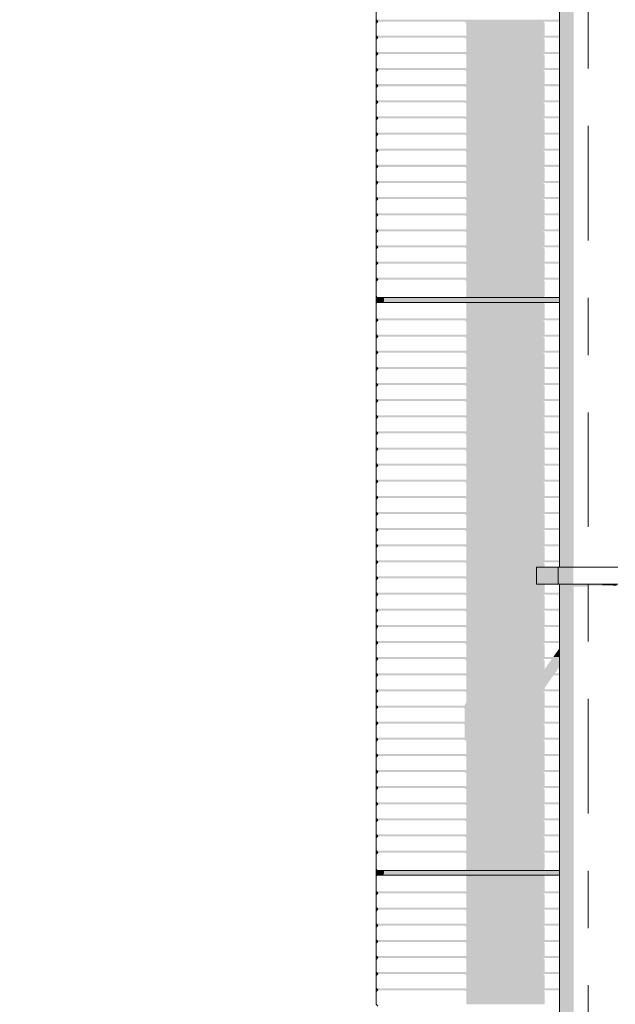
# Model space of a CAD drawing. Header units: metres. Extents: x -4 to 112, y -27 to 26.
# Tile 60 of 167: x 16.76 to 17.8, y 2.97 to 4.69. Entities that reach past the tile are written whole.
import ezdxf
from ezdxf.enums import TextEntityAlignment as Align

# ---------------------------------------------------------------- set-up
doc = ezdxf.new("R2010")
doc.units = ezdxf.units.M
doc.header["$MEASUREMENT"] = 0
doc.linetypes.add('Raster', pattern=[0.4, 0.2, -0.1, 0, -0.1])
for name, color, linetype in [('10 Fassade', 7, 'Continuous'), ('30 Dachentwässerung', 7, 'Continuous'), ('90 Achsraster', 7, 'Continuous'), ('94 Genehmigungsplanung Bemaßung', 7, 'Continuous')]:
    doc.layers.add(name, color=color, linetype=linetype)
doc.styles.add('ERSTELLTER_STIL_1', font='arial.ttf')
doc.styles.add('ERSTELLTER_STIL_2', font='arial.ttf')
doc.dimstyles.new('ERSTELLTER_STIL__1', dxfattribs={"dimtxt": 0.25, "dimasz": 0.19, "dimexe": 0.18, "dimexo": 0.1, "dimgap": 0, "dimtad": 1, "dimtih": 1, "dimtoh": 1, "dimzin": 0, "dimdsep": 46, "dimtxsty": 'ERSTELLTER_STIL_2', "dimblk": 'ARROWHEAD_6', "dimblk1": 'ARROWHEAD_6', "dimblk2": 'ARROWHEAD_6', "dimcen": 0.09, "dimclrd": 7, "dimclre": 7, "dimclrt": 7, "dimazin": 0, "dimtfac": 1, "dimtdec": 4, "dimtmove": 0, "dimatfit": 3, "dimfxl": 1, "dimtolj": 1, "dimtzin": 0, "dimarcsym": 0})

# ---------------------------------------------------------------- blocks, each defined once
blk = doc.blocks.new('Standard-Rastermarker[3]_1', base_point=(17.7511, 10))
at = {"layer": '90 Achsraster', "color": 14, "linetype": 'Raster', "lineweight": 18, "true_color": 0xa80000}
blk.add_line((17.7511, 9), (17.7511, -1), dxfattribs=at)
at = {"layer": '90 Achsraster', "color": 14, "lineweight": 18, "true_color": 0xa80000, "style": 'ERSTELLTER_STIL_1'}
for tag, p in [('AC_MarkerText_1_0', (17.7511, 10.5)), ('AC_MarkerText_1_1', (17.7511, -2.2))]:
    blk.add_attdef(tag, text='', height=0.3, rotation=360, dxfattribs=at).set_placement(p, align=Align.TOP_CENTER)
blk = doc.blocks.new('*D23', base_point=(27236.1321, 0))
at = {"layer": '94 Genehmigungsplanung Bemaßung', "color": 7, "linetype": 'Continuous', "lineweight": 13}
for p, q in [((2.3419, 8.7509), (2.3419, 9.1259)), ((17.3411, 8.7509), (17.3411, 9.1259)), ((2.4419, 9.0384), (2.2419, 8.8384)), ((17.2411, 8.8384), (17.4411, 9.0384)), ((2.1919, 8.9384), (2.3419, 8.9384)), ((2.3419, 8.9384), (17.3411, 8.9384)), ((17.3411, 8.9384), (17.4911, 8.9384))]:
    blk.add_line(p, q, dxfattribs=at)
at = {"layer": '94 Genehmigungsplanung Bemaßung', "color": 7, "lineweight": 13, "insert": (9.4125, 8.9884), "char_height": 0.25, "attachment_point": 7, "style": 'ERSTELLTER_STIL_2'}
blk.add_mtext('\\A1;{\\pql;\\fArial|b0|i0|c0|p0;\\W1.000000;15,00}', dxfattribs=at)
blk = doc.blocks.new('ARROWHEAD_6')
at = {"color": 0, "linetype": 'Continuous', "lineweight": 0}
for p, q in [((-0.5, -0.5), (0.5, 0.5)), ((0, 0), (-1, 0))]:
    blk.add_line(p, q, dxfattribs=at)
blk = doc.blocks.new('*D25', base_point=(27236.1321, 0))
at = {"layer": '94 Genehmigungsplanung Bemaßung', "color": 7, "linetype": 'Continuous', "lineweight": 13}
for p, q in [((17.3411, 8.7509), (17.3411, 9.1259)), ((17.7511, 8.7509), (17.7511, 9.1259)), ((17.4411, 9.0384), (17.2411, 8.8384)), ((17.8511, 9.0384), (17.6511, 8.8384)), ((17.1911, 8.9384), (17.3411, 8.9384)), ((17.3411, 8.9384), (17.7511, 8.9384))]:
    blk.add_line(p, q, dxfattribs=at)
at = {"layer": '94 Genehmigungsplanung Bemaßung', "color": 7, "lineweight": 13, "insert": (16.8597, 8.9884), "char_height": 0.25, "attachment_point": 7, "style": 'ERSTELLTER_STIL_2'}
blk.add_mtext('\\A1;{\\pql;\\fArial|b0|i0|c0|p0;\\W1.000000;41}', dxfattribs=at)
blk = doc.blocks.new('*D38', base_point=(27236.1321, 0))
at = {"layer": '94 Genehmigungsplanung Bemaßung', "color": 7, "linetype": 'Continuous', "lineweight": 13}
for p, q in [((17.3411, 9.2531), (17.3411, 9.6281)), ((58.1625, 9.2531), (58.1625, 9.6281)), ((17.4411, 9.5406), (17.2411, 9.3406)), ((58.0625, 9.3406), (58.2625, 9.5406)), ((17.1911, 9.4406), (17.3411, 9.4406)), ((17.3411, 9.4406), (58.1625, 9.4406)), ((58.1625, 9.4406), (58.3125, 9.4406))]:
    blk.add_line(p, q, dxfattribs=at)
at = {"layer": '94 Genehmigungsplanung Bemaßung', "color": 7, "lineweight": 13, "insert": (37.3228, 9.4906), "char_height": 0.25, "attachment_point": 7, "style": 'ERSTELLTER_STIL_2'}
blk.add_mtext('\\A1;{\\pql;\\fArial|b0|i0|c0|p0;\\W1.000000;40,82}', dxfattribs=at)

msp = doc.modelspace()

# ---------------------------------------------------------------- hatches: boundary and pattern name
at = {"layer": '10 Fassade', "linetype": 'Continuous', "lineweight": 0, "true_color": 0x000000}
for points in [[(17.3811, 4.6854), (17.3841, 4.6824), (17.7011, 4.6824), (17.7011, 4.6854)], [(17.3841, 4.6824), (17.3811, 4.6854), (17.3811, 4.6794)], [(17.3836, 4.6819), (17.5363, 4.6819), (17.5388, 4.6794), (17.6754, 4.6794), (17.6729, 4.6819), (17.7011, 4.6819), (17.7011, 4.6824), (17.3841, 4.6824)], [(17.5388, 4.6794), (17.5388, 4.6573), (17.6754, 4.6573), (17.6754, 4.6794)], [(17.7011, 4.6573), (17.3811, 4.6573), (17.3841, 4.6543), (17.7011, 4.6543)], [(17.3811, 4.6573), (17.3811, 4.6513), (17.3841, 4.6543)], [(17.3836, 4.6538), (17.5363, 4.6538), (17.5388, 4.6513), (17.6754, 4.6513), (17.6729, 4.6538), (17.7011, 4.6538), (17.7011, 4.6543), (17.3841, 4.6543)], [(17.5388, 4.6513), (17.5388, 4.6291), (17.6754, 4.6291), (17.6754, 4.6513)], [(17.3811, 4.6291), (17.3841, 4.6261), (17.7011, 4.6261), (17.7011, 4.6291)], [(17.3811, 4.6231), (17.3841, 4.6261), (17.3811, 4.6291)], [(17.3836, 4.6256), (17.5363, 4.6256), (17.5388, 4.6231), (17.6754, 4.6231), (17.6729, 4.6256), (17.7011, 4.6256), (17.7011, 4.6261), (17.3841, 4.6261)], [(17.5388, 4.6231), (17.5388, 4.601), (17.6754, 4.601), (17.6754, 4.6231)], [(17.7011, 4.601), (17.3811, 4.601), (17.3841, 4.598), (17.7011, 4.598)], [(17.3811, 4.595), (17.3841, 4.598), (17.3811, 4.601)], [(17.3836, 4.5975), (17.5363, 4.5975), (17.5388, 4.595), (17.6754, 4.595), (17.6729, 4.5975), (17.7011, 4.5975), (17.7011, 4.598), (17.3841, 4.598)], [(17.5388, 4.595), (17.5388, 4.5729), (17.6754, 4.5729), (17.6754, 4.595)], [(17.3811, 4.5729), (17.3841, 4.5699), (17.7011, 4.5699), (17.7011, 4.5729)], [(17.3811, 4.5669), (17.3841, 4.5699), (17.3811, 4.5729)], [(17.3841, 4.5699), (17.3836, 4.5693), (17.5363, 4.5693), (17.5388, 4.5669), (17.6754, 4.5669), (17.6729, 4.5693), (17.7011, 4.5693), (17.7011, 4.5699)], [(17.5388, 4.5447), (17.6754, 4.5447), (17.6754, 4.5669), (17.5388, 4.5669)], [(17.3811, 4.5447), (17.3841, 4.5417), (17.7011, 4.5417), (17.7011, 4.5447)], [(17.3811, 4.5387), (17.3841, 4.5417), (17.3811, 4.5447)], [(17.3841, 4.5417), (17.3836, 4.5412), (17.5363, 4.5412), (17.5388, 4.5387), (17.6754, 4.5387), (17.6729, 4.5412), (17.7011, 4.5412), (17.7011, 4.5417)], [(17.5388, 4.5166), (17.6754, 4.5166), (17.6754, 4.5387), (17.5388, 4.5387)], [(17.3811, 4.5166), (17.3841, 4.5136), (17.7011, 4.5136), (17.7011, 4.5166)], [(17.3811, 4.5106), (17.3841, 4.5136), (17.3811, 4.5166)], [(17.3841, 4.5136), (17.3836, 4.5131), (17.5363, 4.5131), (17.5388, 4.5106), (17.6754, 4.5106), (17.6729, 4.5131), (17.7011, 4.5131), (17.7011, 4.5136)], [(17.5388, 4.5106), (17.5388, 4.4884), (17.6754, 4.4884), (17.6754, 4.5106)], [(17.3811, 4.4884), (17.3841, 4.4854), (17.7011, 4.4854), (17.7011, 4.4884)], [(17.3811, 4.4824), (17.3841, 4.4854), (17.3811, 4.4884)], [(17.3841, 4.4854), (17.3836, 4.4849), (17.5363, 4.4849), (17.5388, 4.4824), (17.6754, 4.4824), (17.6729, 4.4849), (17.7011, 4.4849), (17.7011, 4.4854)], [(17.5388, 4.4603), (17.6754, 4.4603), (17.6754, 4.4824), (17.5388, 4.4824)], [(17.7011, 4.4603), (17.3811, 4.4603), (17.3841, 4.4573), (17.7011, 4.4573)], [(17.3811, 4.4543), (17.3841, 4.4573), (17.3811, 4.4603)], [(17.3841, 4.4573), (17.3836, 4.4568), (17.5363, 4.4568), (17.5388, 4.4543), (17.6754, 4.4543), (17.6729, 4.4568), (17.7011, 4.4568), (17.7011, 4.4573)], [(17.5388, 4.4321), (17.6754, 4.4321), (17.6754, 4.4543), (17.5388, 4.4543)], [(17.7011, 4.4321), (17.3811, 4.4321), (17.3841, 4.4291), (17.7011, 4.4291)], [(17.3811, 4.4261), (17.3841, 4.4291), (17.3811, 4.4321)], [(17.3841, 4.4291), (17.3836, 4.4286), (17.5363, 4.4286), (17.5388, 4.4261), (17.6754, 4.4261), (17.6729, 4.4286), (17.7011, 4.4286), (17.7011, 4.4291)], [(17.5388, 4.404), (17.6754, 4.404), (17.6754, 4.4261), (17.5388, 4.4261)], [(17.7011, 4.404), (17.3811, 4.404), (17.3841, 4.401), (17.7011, 4.401)], [(17.3811, 4.398), (17.3841, 4.401), (17.3811, 4.404)], [(17.3841, 4.401), (17.3836, 4.4005), (17.5363, 4.4005), (17.5388, 4.398), (17.6754, 4.398), (17.6729, 4.4005), (17.7011, 4.4005), (17.7011, 4.401)], [(17.5388, 4.3759), (17.6754, 4.3759), (17.6754, 4.398), (17.5388, 4.398)], [(17.7011, 4.3759), (17.3811, 4.3759), (17.3841, 4.3729), (17.7011, 4.3729)], [(17.3811, 4.3759), (17.3811, 4.3699), (17.3841, 4.3729)], [(17.3841, 4.3729), (17.3836, 4.3723), (17.5363, 4.3723), (17.5388, 4.3699), (17.6754, 4.3699), (17.6729, 4.3723), (17.7011, 4.3723), (17.7011, 4.3729)], [(17.5388, 4.3477), (17.6754, 4.3477), (17.6754, 4.3699), (17.5388, 4.3699)], [(17.7011, 4.3477), (17.3811, 4.3477), (17.3841, 4.3447), (17.7011, 4.3447)], [(17.3841, 4.3447), (17.3811, 4.3477), (17.3811, 4.3417)], [(17.3841, 4.3447), (17.3836, 4.3442), (17.5363, 4.3442), (17.5388, 4.3417), (17.6754, 4.3417), (17.6729, 4.3442), (17.7011, 4.3442), (17.7011, 4.3447)], [(17.5388, 4.3196), (17.6754, 4.3196), (17.6754, 4.3417), (17.5388, 4.3417)], [(17.7011, 4.3196), (17.3811, 4.3196), (17.3841, 4.3166), (17.7011, 4.3166)], [(17.3811, 4.3196), (17.3811, 4.3136), (17.3841, 4.3166)], [(17.3841, 4.3166), (17.3836, 4.3161), (17.5363, 4.3161), (17.5388, 4.3136), (17.6754, 4.3136), (17.6729, 4.3161), (17.7011, 4.3161), (17.7011, 4.3166)], [(17.5388, 4.2914), (17.6754, 4.2914), (17.6754, 4.3136), (17.5388, 4.3136)], [(17.7011, 4.2914), (17.3811, 4.2914), (17.3841, 4.2884), (17.7011, 4.2884)], [(17.3811, 4.2914), (17.3811, 4.2854), (17.3841, 4.2884)], [(17.3841, 4.2884), (17.3836, 4.2879), (17.5363, 4.2879), (17.5388, 4.2854), (17.6754, 4.2854), (17.6729, 4.2879), (17.7011, 4.2879), (17.7011, 4.2884)], [(17.5388, 4.2633), (17.6754, 4.2633), (17.6754, 4.2854), (17.5388, 4.2854)], [(17.3811, 4.2633), (17.3841, 4.2603), (17.7011, 4.2603), (17.7011, 4.2633)], [(17.3811, 4.2573), (17.3841, 4.2603), (17.3811, 4.2633)], [(17.3841, 4.2603), (17.3836, 4.2598), (17.5363, 4.2598), (17.5388, 4.2573), (17.6754, 4.2573), (17.6729, 4.2598), (17.7011, 4.2598), (17.7011, 4.2603)], [(17.5388, 4.2351), (17.6754, 4.2351), (17.6754, 4.2573), (17.5388, 4.2573)], [(17.7011, 4.2351), (17.3811, 4.2351), (17.3841, 4.2321), (17.7011, 4.2321)], [(17.3811, 4.2291), (17.3841, 4.2321), (17.3811, 4.2351)], [(17.3841, 4.2321), (17.3836, 4.2316), (17.5363, 4.2316), (17.5388, 4.2291), (17.6754, 4.2291), (17.6729, 4.2316), (17.7011, 4.2316), (17.7011, 4.2321)], [(17.5388, 4.204), (17.6754, 4.204), (17.6754, 4.2291), (17.5388, 4.2291)], [(17.3831, 4.2005), (17.3811, 4.204), (17.3811, 4.189), (17.382, 4.1911), (17.3841, 4.192), (17.3909, 4.192), (17.391, 4.1921), (17.3928, 4.2005)], [(17.3928, 4.2005), (17.391, 4.1921), (17.393, 4.1929), (17.3939, 4.195), (17.3939, 4.2005)], [(17.3939, 4.195), (17.393, 4.1929), (17.7011, 4.1929), (17.7011, 4.195)], [(17.3939, 4.195), (17.7011, 4.195), (17.7011, 4.2005), (17.3939, 4.2005)], [(17.5388, 4.204), (17.5368, 4.2005), (17.6734, 4.2005), (17.6754, 4.204)], [(17.393, 4.1929), (17.3909, 4.192), (17.7011, 4.192), (17.7011, 4.1929)], [(17.6724, 4.192), (17.5358, 4.192), (17.5379, 4.1911), (17.6745, 4.1911)], [(17.6745, 4.1911), (17.5379, 4.1911), (17.5388, 4.189), (17.6754, 4.189)], [(17.5388, 4.189), (17.5388, 4.1639), (17.6754, 4.1639), (17.6754, 4.189)], [(17.7011, 4.1639), (17.3811, 4.1639), (17.3841, 4.1609), (17.7011, 4.1609)], [(17.3811, 4.1579), (17.3841, 4.1609), (17.3811, 4.1639)], [(17.3841, 4.1609), (17.3836, 4.1604), (17.5363, 4.1604), (17.5388, 4.1579), (17.6754, 4.1579), (17.6729, 4.1604), (17.7011, 4.1604), (17.7011, 4.1609)], [(17.5388, 4.1357), (17.6754, 4.1357), (17.6754, 4.1579), (17.5388, 4.1579)], [(17.7011, 4.1357), (17.3811, 4.1357), (17.3841, 4.1327), (17.7011, 4.1327)], [(17.3811, 4.1357), (17.3811, 4.1297), (17.3841, 4.1327)], [(17.3841, 4.1327), (17.3836, 4.1322), (17.5363, 4.1322), (17.5388, 4.1297), (17.6754, 4.1297), (17.6729, 4.1322), (17.7011, 4.1322), (17.7011, 4.1327)], [(17.5388, 4.1076), (17.6754, 4.1076), (17.6754, 4.1297), (17.5388, 4.1297)], [(17.3811, 4.1076), (17.3841, 4.1046), (17.7011, 4.1046), (17.7011, 4.1076)], [(17.3811, 4.1076), (17.3811, 4.1016), (17.3841, 4.1046)], [(17.3841, 4.1046), (17.3836, 4.1041), (17.5363, 4.1041), (17.5388, 4.1016), (17.6754, 4.1016), (17.6729, 4.1041), (17.7011, 4.1041), (17.7011, 4.1046)], [(17.5388, 4.0794), (17.6754, 4.0794), (17.6754, 4.1016), (17.5388, 4.1016)], [(17.7011, 4.0794), (17.3811, 4.0794), (17.3841, 4.0764), (17.7011, 4.0764)], [(17.3841, 4.0764), (17.3811, 4.0794), (17.3811, 4.0734)], [(17.3841, 4.0764), (17.3836, 4.0759), (17.5363, 4.0759), (17.5388, 4.0734), (17.6754, 4.0734), (17.6729, 4.0759), (17.7011, 4.0759), (17.7011, 4.0764)], [(17.5388, 4.0513), (17.6754, 4.0513), (17.6754, 4.0734), (17.5388, 4.0734)], [(17.7011, 4.0513), (17.3811, 4.0513), (17.3841, 4.0483), (17.7011, 4.0483)], [(17.3811, 4.0453), (17.3841, 4.0483), (17.3811, 4.0513)], [(17.3841, 4.0483), (17.3836, 4.0478), (17.5363, 4.0478), (17.5388, 4.0453), (17.6754, 4.0453), (17.6729, 4.0478), (17.7011, 4.0478), (17.7011, 4.0483)], [(17.5388, 4.0231), (17.6754, 4.0231), (17.6754, 4.0453), (17.5388, 4.0453)], [(17.3811, 4.0231), (17.3811, 4.0171), (17.3841, 4.0201)], [(17.7011, 4.0231), (17.3811, 4.0231), (17.3841, 4.0201), (17.7011, 4.0201)], [(17.3841, 4.0201), (17.3836, 4.0196), (17.5363, 4.0196), (17.5388, 4.0171), (17.6754, 4.0171), (17.6729, 4.0196), (17.7011, 4.0196), (17.7011, 4.0201)], [(17.5388, 3.995), (17.6754, 3.995), (17.6754, 4.0171), (17.5388, 4.0171)], [(17.3811, 3.995), (17.3841, 3.992), (17.7011, 3.992), (17.7011, 3.995)], [(17.3811, 3.995), (17.3811, 3.989), (17.3841, 3.992)], [(17.3841, 3.992), (17.3836, 3.9915), (17.5363, 3.9915), (17.5388, 3.989), (17.6754, 3.989), (17.6729, 3.9915), (17.7011, 3.9915), (17.7011, 3.992)], [(17.5388, 3.9669), (17.6754, 3.9669), (17.6754, 3.989), (17.5388, 3.989)], [(17.3811, 3.9669), (17.3841, 3.9639), (17.7011, 3.9639), (17.7011, 3.9669)], [(17.3811, 3.9609), (17.3841, 3.9639), (17.3811, 3.9669)], [(17.3841, 3.9639), (17.3836, 3.9634), (17.5363, 3.9634), (17.5388, 3.9609), (17.6754, 3.9609), (17.6729, 3.9634), (17.7011, 3.9634), (17.7011, 3.9639)], [(17.5388, 3.9387), (17.6754, 3.9387), (17.6754, 3.9609), (17.5388, 3.9609)], [(17.7011, 3.9387), (17.3811, 3.9387), (17.3841, 3.9357), (17.7011, 3.9357)], [(17.3811, 3.9387), (17.3811, 3.9327), (17.3841, 3.9357)], [(17.3841, 3.9357), (17.3836, 3.9352), (17.5363, 3.9352), (17.5388, 3.9327), (17.6754, 3.9327), (17.6729, 3.9352), (17.7011, 3.9352), (17.7011, 3.9357)], [(17.5388, 3.9106), (17.6754, 3.9106), (17.6754, 3.9327), (17.5388, 3.9327)], [(17.7011, 3.9106), (17.3811, 3.9106), (17.3841, 3.9076), (17.7011, 3.9076)], [(17.3811, 3.9106), (17.3811, 3.9046), (17.3841, 3.9076)], [(17.3841, 3.9076), (17.3836, 3.9071), (17.5363, 3.9071), (17.5388, 3.9046), (17.6754, 3.9046), (17.6729, 3.9071), (17.7011, 3.9071), (17.7011, 3.9076)], [(17.5388, 3.8824), (17.6754, 3.8824), (17.6754, 3.9046), (17.5388, 3.9046)], [(17.7011, 3.8824), (17.3811, 3.8824), (17.3841, 3.8794), (17.7011, 3.8794)], [(17.3811, 3.8824), (17.3811, 3.8764), (17.3841, 3.8794)], [(17.3841, 3.8794), (17.3836, 3.8789), (17.5363, 3.8789), (17.5388, 3.8764), (17.6754, 3.8764), (17.6729, 3.8789), (17.7011, 3.8789), (17.7011, 3.8794)], [(17.5388, 3.8543), (17.6754, 3.8543), (17.6754, 3.8764), (17.5388, 3.8764)], [(17.3811, 3.8543), (17.3841, 3.8513), (17.7011, 3.8513), (17.7011, 3.8543)], [(17.3841, 3.8513), (17.3811, 3.8543), (17.3811, 3.8483)], [(17.3841, 3.8513), (17.3836, 3.8508), (17.5363, 3.8508), (17.5388, 3.8483), (17.6754, 3.8483), (17.6729, 3.8508), (17.7011, 3.8508), (17.7011, 3.8513)], [(17.5388, 3.8261), (17.6754, 3.8261), (17.6754, 3.8483), (17.5388, 3.8483)], [(17.3811, 3.8201), (17.3841, 3.8231), (17.3811, 3.8261)], [(17.7011, 3.8261), (17.3811, 3.8261), (17.3841, 3.8231), (17.7011, 3.8231)], [(17.3841, 3.8231), (17.3836, 3.8226), (17.5363, 3.8226), (17.5388, 3.8201), (17.6754, 3.8201), (17.6729, 3.8226), (17.7011, 3.8226), (17.7011, 3.8231)], [(17.5388, 3.798), (17.6754, 3.798), (17.6754, 3.8201), (17.5388, 3.8201)], [(17.3811, 3.798), (17.3841, 3.795), (17.7011, 3.795), (17.7011, 3.798)], [(17.3811, 3.798), (17.3811, 3.792), (17.3841, 3.795)], [(17.3841, 3.795), (17.3836, 3.7945), (17.5363, 3.7945), (17.5388, 3.792), (17.6754, 3.792), (17.6729, 3.7945), (17.7011, 3.7945), (17.7011, 3.795)], [(17.5388, 3.7699), (17.6754, 3.7699), (17.6754, 3.792), (17.5388, 3.792)], [(17.3811, 3.7699), (17.3841, 3.7669), (17.7011, 3.7669), (17.7011, 3.7699)], [(17.3811, 3.7699), (17.3811, 3.7639), (17.3841, 3.7669)], [(17.3841, 3.7669), (17.3836, 3.7663), (17.5363, 3.7663), (17.5388, 3.7639), (17.6754, 3.7639), (17.6729, 3.7663), (17.7011, 3.7663), (17.7011, 3.7669)], [(17.5388, 3.7417), (17.6754, 3.7417), (17.6754, 3.7639), (17.5388, 3.7639)], [(17.7011, 3.7417), (17.3811, 3.7417), (17.3841, 3.7387), (17.7011, 3.7387)], [(17.3811, 3.7417), (17.3811, 3.7357), (17.3841, 3.7387)], [(17.3841, 3.7387), (17.3836, 3.7382), (17.5363, 3.7382), (17.5388, 3.7357), (17.6754, 3.7357), (17.6729, 3.7382), (17.7011, 3.7382), (17.7011, 3.7387)], [(17.6754, 3.7357), (17.5388, 3.7357), (17.5388, 3.7136), (17.6611, 3.7136), (17.6611, 3.73), (17.6754, 3.73)], [(17.6611, 3.7136), (17.3811, 3.7136), (17.3841, 3.7106), (17.6611, 3.7106)], [(17.3811, 3.7136), (17.3811, 3.7076), (17.3841, 3.7106)], [(17.3836, 3.7101), (17.5363, 3.7101), (17.5388, 3.7076), (17.6611, 3.7076), (17.6611, 3.7106), (17.3841, 3.7106)], [(17.5388, 3.6854), (17.6754, 3.6854), (17.6754, 3.7), (17.6611, 3.7), (17.6611, 3.7076), (17.5388, 3.7076)], [(17.7011, 3.6854), (17.3811, 3.6854), (17.3841, 3.6824), (17.7011, 3.6824)], [(17.3811, 3.6854), (17.3811, 3.6794), (17.3841, 3.6824)], [(17.3841, 3.6824), (17.3836, 3.6819), (17.5363, 3.6819), (17.5388, 3.6794), (17.6754, 3.6794), (17.6729, 3.6819), (17.7011, 3.6819), (17.7011, 3.6824)], [(17.5388, 3.6573), (17.6754, 3.6573), (17.6754, 3.6794), (17.5388, 3.6794)], [(17.7011, 3.6573), (17.3811, 3.6573), (17.3841, 3.6543), (17.7011, 3.6543)], [(17.3811, 3.6513), (17.3841, 3.6543), (17.3811, 3.6573)], [(17.3841, 3.6543), (17.3836, 3.6538), (17.5363, 3.6538), (17.5388, 3.6513), (17.6754, 3.6513), (17.6729, 3.6538), (17.7011, 3.6538), (17.7011, 3.6543)], [(17.5388, 3.6291), (17.6754, 3.6291), (17.6754, 3.6513), (17.5388, 3.6513)], [(17.7011, 3.6291), (17.3811, 3.6291), (17.3841, 3.6261), (17.7011, 3.6261)], [(17.3811, 3.6231), (17.3841, 3.6261), (17.3811, 3.6291)], [(17.3841, 3.6261), (17.3836, 3.6256), (17.5363, 3.6256), (17.5388, 3.6231), (17.6754, 3.6231), (17.6729, 3.6256), (17.7011, 3.6256), (17.7011, 3.6261)], [(17.5388, 3.601), (17.6754, 3.601), (17.6754, 3.6231), (17.5388, 3.6231)], [(17.3811, 3.601), (17.3841, 3.598), (17.7011, 3.598), (17.7011, 3.601)], [(17.3811, 3.595), (17.3841, 3.598), (17.3811, 3.601)], [(17.3841, 3.598), (17.3836, 3.5975), (17.5363, 3.5975), (17.5388, 3.595), (17.6754, 3.595), (17.6729, 3.5975), (17.7011, 3.5975), (17.7011, 3.598)], [(17.5388, 3.595), (17.5388, 3.5729), (17.6754, 3.5729), (17.6754, 3.595)], [(17.6902, 3.5729), (17.7011, 3.5729), (17.7011, 3.5883)], [(17.3811, 3.5729), (17.3841, 3.5699), (17.7011, 3.5699), (17.7011, 3.5729)], [(17.3811, 3.5669), (17.3841, 3.5699), (17.3811, 3.5729)], [(17.3841, 3.5699), (17.3836, 3.5693), (17.5363, 3.5693), (17.5388, 3.5669), (17.6754, 3.5669), (17.6729, 3.5693), (17.6877, 3.5693), (17.6859, 3.5669), (17.7011, 3.5669), (17.7011, 3.5699)], [(17.6754, 3.5669), (17.5388, 3.5669), (17.5388, 3.5447), (17.6933, 3.5447), (17.7011, 3.5558), (17.7011, 3.5669), (17.6859, 3.5669), (17.6754, 3.552)], [(17.7011, 3.5447), (17.3811, 3.5447), (17.3841, 3.5417), (17.7011, 3.5417)], [(17.3811, 3.5387), (17.3841, 3.5417), (17.3811, 3.5447)], [(17.3841, 3.5417), (17.3836, 3.5412), (17.5363, 3.5412), (17.5388, 3.5387), (17.689, 3.5387), (17.6908, 3.5412), (17.7011, 3.5412), (17.7011, 3.5417)], [(17.5388, 3.5387), (17.5388, 3.5166), (17.6754, 3.5166), (17.6754, 3.5194), (17.689, 3.5387)], [(17.7011, 3.5166), (17.3811, 3.5166), (17.3841, 3.5136), (17.7011, 3.5136)], [(17.3811, 3.5106), (17.3841, 3.5136), (17.3811, 3.5166)], [(17.3841, 3.5136), (17.3836, 3.5131), (17.5363, 3.5131), (17.5388, 3.5106), (17.6754, 3.5106), (17.6729, 3.5131), (17.7011, 3.5131), (17.7011, 3.5136)], [(17.5388, 3.4949), (17.536, 3.4894), (17.536, 3.4884), (17.6754, 3.4884), (17.6754, 3.5106), (17.5388, 3.5106)], [(17.7011, 3.4884), (17.3811, 3.4884), (17.3841, 3.4854), (17.7011, 3.4854)], [(17.3811, 3.4824), (17.3841, 3.4854), (17.3811, 3.4884)], [(17.3841, 3.4854), (17.3836, 3.4849), (17.5335, 3.4849), (17.536, 3.4824), (17.6754, 3.4824), (17.6729, 3.4849), (17.7011, 3.4849), (17.7011, 3.4854)], [(17.536, 3.4603), (17.6754, 3.4603), (17.6754, 3.4824), (17.536, 3.4824)], [(17.3811, 3.4603), (17.3841, 3.4573), (17.7011, 3.4573), (17.7011, 3.4603)], [(17.3811, 3.4543), (17.3841, 3.4573), (17.3811, 3.4603)], [(17.3841, 3.4573), (17.3836, 3.4568), (17.5335, 3.4568), (17.536, 3.4543), (17.6754, 3.4543), (17.6729, 3.4568), (17.7011, 3.4568), (17.7011, 3.4573)], [(17.536, 3.4325), (17.5367, 3.4321), (17.6754, 3.4321), (17.6754, 3.4543), (17.536, 3.4543)], [(17.7011, 3.4321), (17.3811, 3.4321), (17.3841, 3.4291), (17.7011, 3.4291)], [(17.3811, 3.4261), (17.3841, 3.4291), (17.3811, 3.4321)], [(17.3841, 3.4291), (17.3836, 3.4286), (17.5342, 3.4286), (17.5367, 3.4282), (17.5388, 3.4261), (17.6754, 3.4261), (17.6729, 3.4286), (17.7011, 3.4286), (17.7011, 3.4291)], [(17.5388, 3.4261), (17.5388, 3.404), (17.6754, 3.404), (17.6754, 3.4261)], [(17.7011, 3.404), (17.3811, 3.404), (17.3841, 3.401), (17.7011, 3.401)], [(17.3841, 3.401), (17.3811, 3.404), (17.3811, 3.398)], [(17.3841, 3.401), (17.3836, 3.4005), (17.5363, 3.4005), (17.5388, 3.398), (17.6754, 3.398), (17.6729, 3.4005), (17.7011, 3.4005), (17.7011, 3.401)], [(17.5388, 3.3759), (17.6754, 3.3759), (17.6754, 3.398), (17.5388, 3.398)], [(17.7011, 3.3759), (17.3811, 3.3759), (17.3841, 3.3729), (17.7011, 3.3729)], [(17.3811, 3.3699), (17.3841, 3.3729), (17.3811, 3.3759)], [(17.3841, 3.3729), (17.3836, 3.3723), (17.5363, 3.3723), (17.5388, 3.3699), (17.6754, 3.3699), (17.6729, 3.3723), (17.7011, 3.3723), (17.7011, 3.3729)], [(17.5388, 3.3477), (17.6754, 3.3477), (17.6754, 3.3699), (17.5388, 3.3699)], [(17.7011, 3.3477), (17.3811, 3.3477), (17.3841, 3.3447), (17.7011, 3.3447)], [(17.3841, 3.3447), (17.3811, 3.3477), (17.3811, 3.3417)], [(17.3841, 3.3447), (17.3836, 3.3442), (17.5363, 3.3442), (17.5388, 3.3417), (17.6754, 3.3417), (17.6729, 3.3442), (17.7011, 3.3442), (17.7011, 3.3447)], [(17.5388, 3.3196), (17.6754, 3.3196), (17.6754, 3.3417), (17.5388, 3.3417)], [(17.3811, 3.3196), (17.3841, 3.3166), (17.7011, 3.3166), (17.7011, 3.3196)], [(17.3811, 3.3136), (17.3841, 3.3166), (17.3811, 3.3196)], [(17.3841, 3.3166), (17.3836, 3.3161), (17.5363, 3.3161), (17.5388, 3.3136), (17.6754, 3.3136), (17.6729, 3.3161), (17.7011, 3.3161), (17.7011, 3.3166)], [(17.5388, 3.2914), (17.6754, 3.2914), (17.6754, 3.3136), (17.5388, 3.3136)], [(17.7011, 3.2914), (17.3811, 3.2914), (17.3841, 3.2884), (17.7011, 3.2884)], [(17.3811, 3.2914), (17.3811, 3.2854), (17.3841, 3.2884)], [(17.3841, 3.2884), (17.3836, 3.2879), (17.5363, 3.2879), (17.5388, 3.2854), (17.6754, 3.2854), (17.6729, 3.2879), (17.7011, 3.2879), (17.7011, 3.2884)], [(17.5388, 3.2633), (17.6754, 3.2633), (17.6754, 3.2854), (17.5388, 3.2854)], [(17.3811, 3.2633), (17.3841, 3.2603), (17.7011, 3.2603), (17.7011, 3.2633)], [(17.3841, 3.2603), (17.3811, 3.2633), (17.3811, 3.2573)], [(17.3841, 3.2603), (17.3836, 3.2598), (17.5363, 3.2598), (17.5388, 3.2573), (17.6754, 3.2573), (17.6729, 3.2598), (17.7011, 3.2598), (17.7011, 3.2603)], [(17.6754, 3.2573), (17.5388, 3.2573), (17.5388, 3.2351), (17.6754, 3.2351)], [(17.7011, 3.2351), (17.3811, 3.2351), (17.3841, 3.2321), (17.7011, 3.2321)], [(17.3841, 3.2321), (17.3811, 3.2351), (17.3811, 3.2291)], [(17.3841, 3.2321), (17.3836, 3.2316), (17.5363, 3.2316), (17.5388, 3.2291), (17.6754, 3.2291), (17.6729, 3.2316), (17.7011, 3.2316), (17.7011, 3.2321)], [(17.6754, 3.2291), (17.5388, 3.2291), (17.5388, 3.204), (17.6754, 3.204)], [(17.3831, 3.2005), (17.3811, 3.204), (17.3811, 3.189), (17.382, 3.1911), (17.3841, 3.192), (17.3909, 3.192), (17.391, 3.1921), (17.3928, 3.2005)], [(17.3928, 3.2005), (17.391, 3.1921), (17.393, 3.1929), (17.3939, 3.195), (17.3939, 3.2005)], [(17.3939, 3.195), (17.7011, 3.195), (17.7011, 3.2005), (17.3939, 3.2005)], [(17.5388, 3.204), (17.5368, 3.2005), (17.6734, 3.2005), (17.6754, 3.204)], [(17.393, 3.1929), (17.3909, 3.192), (17.7011, 3.192), (17.7011, 3.1929)], [(17.3939, 3.195), (17.393, 3.1929), (17.7011, 3.1929), (17.7011, 3.195)], [(17.5358, 3.192), (17.5379, 3.1911), (17.6745, 3.1911), (17.6724, 3.192)], [(17.5379, 3.1911), (17.5388, 3.189), (17.6754, 3.189), (17.6745, 3.1911)], [(17.6754, 3.189), (17.5388, 3.189), (17.5388, 3.1639), (17.6754, 3.1639)], [(17.7011, 3.1639), (17.3811, 3.1639), (17.3841, 3.1609), (17.7011, 3.1609)], [(17.3811, 3.1579), (17.3841, 3.1609), (17.3811, 3.1639)], [(17.3841, 3.1609), (17.3836, 3.1604), (17.5363, 3.1604), (17.5388, 3.1579), (17.6754, 3.1579), (17.6729, 3.1604), (17.7011, 3.1604), (17.7011, 3.1609)], [(17.5388, 3.1579), (17.5388, 3.1357), (17.6754, 3.1357), (17.6754, 3.1579)], [(17.3811, 3.1357), (17.3841, 3.1327), (17.7011, 3.1327), (17.7011, 3.1357)], [(17.3811, 3.1297), (17.3841, 3.1327), (17.3811, 3.1357)], [(17.3841, 3.1327), (17.3836, 3.1322), (17.5363, 3.1322), (17.5388, 3.1297), (17.6754, 3.1297), (17.6729, 3.1322), (17.7011, 3.1322), (17.7011, 3.1327)], [(17.6754, 3.1297), (17.5388, 3.1297), (17.5388, 3.1076), (17.6754, 3.1076)], [(17.7011, 3.1076), (17.3811, 3.1076), (17.3841, 3.1046), (17.7011, 3.1046)], [(17.3811, 3.1016), (17.3841, 3.1046), (17.3811, 3.1076)], [(17.3841, 3.1046), (17.3836, 3.1041), (17.5363, 3.1041), (17.5388, 3.1016), (17.6754, 3.1016), (17.6729, 3.1041), (17.7011, 3.1041), (17.7011, 3.1046)], [(17.6754, 3.1016), (17.5388, 3.1016), (17.5388, 3.0794), (17.6754, 3.0794)], [(17.7011, 3.0794), (17.3811, 3.0794), (17.3841, 3.0764), (17.7011, 3.0764)], [(17.3811, 3.0794), (17.3811, 3.0734), (17.3841, 3.0764)], [(17.3841, 3.0764), (17.3836, 3.0759), (17.5363, 3.0759), (17.5388, 3.0734), (17.6754, 3.0734), (17.6729, 3.0759), (17.7011, 3.0759), (17.7011, 3.0764)], [(17.6754, 3.0734), (17.5388, 3.0734), (17.5388, 3.0513), (17.6754, 3.0513)], [(17.3811, 3.0513), (17.3841, 3.0483), (17.7011, 3.0483), (17.7011, 3.0513)], [(17.3811, 3.0453), (17.3841, 3.0483), (17.3811, 3.0513)], [(17.3841, 3.0483), (17.3836, 3.0478), (17.5363, 3.0478), (17.5388, 3.0453), (17.6754, 3.0453), (17.6729, 3.0478), (17.7011, 3.0478), (17.7011, 3.0483)], [(17.5388, 3.0231), (17.6754, 3.0231), (17.6754, 3.0453), (17.5388, 3.0453)], [(17.7011, 3.0231), (17.3811, 3.0231), (17.3841, 3.0201), (17.7011, 3.0201)], [(17.3811, 3.0171), (17.3841, 3.0201), (17.3811, 3.0231)], [(17.3841, 3.0201), (17.3836, 3.0196), (17.5363, 3.0196), (17.5388, 3.0171), (17.6754, 3.0171), (17.6729, 3.0196), (17.7011, 3.0196), (17.7011, 3.0201)], [(17.6754, 3.0171), (17.5388, 3.0171), (17.5388, 2.995), (17.6754, 2.995)], [(17.3811, 2.995), (17.3841, 2.992), (17.7011, 2.992), (17.7011, 2.995)], [(17.3811, 2.995), (17.3811, 2.989), (17.3841, 2.992)], [(17.3841, 2.992), (17.3836, 2.9915), (17.5363, 2.9915), (17.5388, 2.989), (17.6754, 2.989), (17.6729, 2.9915), (17.7011, 2.9915), (17.7011, 2.992)], [(17.6754, 2.989), (17.5388, 2.989), (17.5388, 2.9669), (17.6754, 2.9669)]]:
    msp.add_hatch(color=18, dxfattribs=at).paths.add_polyline_path(points)
at = {"layer": '30 Dachentwässerung', "linetype": 'Continuous', "lineweight": 0, "true_color": 0x000000}
for points in [[(17.7011, 3.73), (17.7078, 3.73), (17.7078, 5.2585), (17.7011, 5.2585)], [(17.7261, 5.2585), (17.7078, 5.2585), (17.7078, 3.73), (17.7261, 3.73)], [(17.6991, 3.7), (17.6991, 3.73), (17.6611, 3.73), (17.6611, 3.7)], [(17.7061, 3.7), (17.7061, 3.73), (17.6991, 3.73), (17.6991, 3.7)], [(17.7061, 3.73), (17.7061, 3.7), (17.7251, 3.7), (17.7251, 3.73)], [(17.7078, 3.7), (17.7011, 3.7), (17.7011, 2.03), (17.7078, 2.03)], [(17.7078, 2.03), (17.7261, 2.03), (17.7261, 3.7), (17.7078, 3.7)], [(17.7511, 3.7), (17.7261, 3.7), (17.7261, 3.6959), (17.7482, 3.6959), (17.7511, 3.6977)], [(17.7761, 3.7), (17.7511, 3.7), (17.7511, 3.6977), (17.7754, 3.6977), (17.7761, 3.698)], [(17.7761, 3.698), (17.7944, 3.698), (17.7944, 3.7), (17.7761, 3.7)], [(17.7944, 3.7), (17.7944, 3.698), (17.7945, 3.6977), (17.8011, 3.6977), (17.8011, 3.7)]]:
    msp.add_hatch(color=18, dxfattribs=at).paths.add_polyline_path(points)

# ---------------------------------------------------------------- linework, layer by layer
at = {"layer": '10 Fassade', "color": 7, "linetype": 'Continuous', "lineweight": 13}
for p, q in [((17.3811, 4.7076), (17.3811, 4.6854)), ((17.3841, 4.6824), (17.3811, 4.6854)), ((17.3811, 4.6854), (17.3811, 4.6794)), ((17.3811, 4.6794), (17.3841, 4.6824)), ((17.3811, 4.6794), (17.3811, 4.6573)), ((17.3841, 4.6543), (17.3811, 4.6573)), ((17.3811, 4.6573), (17.3811, 4.6513)), ((17.3811, 4.6513), (17.3841, 4.6543)), ((17.3811, 4.6513), (17.3811, 4.6291)), ((17.3841, 4.6261), (17.3811, 4.6291)), ((17.3811, 4.6291), (17.3811, 4.6231)), ((17.3811, 4.6231), (17.3841, 4.6261)), ((17.3811, 4.6231), (17.3811, 4.601)), ((17.3841, 4.598), (17.3811, 4.601)), ((17.3811, 4.601), (17.3811, 4.595)), ((17.3811, 4.595), (17.3841, 4.598)), ((17.3811, 4.595), (17.3811, 4.5729)), ((17.3841, 4.5699), (17.3811, 4.5729)), ((17.3811, 4.5729), (17.3811, 4.5669)), ((17.3811, 4.5669), (17.3841, 4.5699)), ((17.3811, 4.5669), (17.3811, 4.5447)), ((17.3841, 4.5417), (17.3811, 4.5447)), ((17.3811, 4.5447), (17.3811, 4.5387)), ((17.3811, 4.5387), (17.3841, 4.5417)), ((17.3811, 4.5387), (17.3811, 4.5166)), ((17.3841, 4.5136), (17.3811, 4.5166)), ((17.3811, 4.5166), (17.3811, 4.5106)), ((17.3811, 4.5106), (17.3841, 4.5136)), ((17.3811, 4.5106), (17.3811, 4.4884)), ((17.3841, 4.4854), (17.3811, 4.4884)), ((17.3811, 4.4884), (17.3811, 4.4824)), ((17.3811, 4.4824), (17.3841, 4.4854)), ((17.3811, 4.4824), (17.3811, 4.4603)), ((17.3841, 4.4573), (17.3811, 4.4603)), ((17.3811, 4.4603), (17.3811, 4.4543)), ((17.3811, 4.4543), (17.3841, 4.4573)), ((17.3811, 4.4543), (17.3811, 4.4321)), ((17.3841, 4.4291), (17.3811, 4.4321)), ((17.3811, 4.4321), (17.3811, 4.4261)), ((17.3811, 4.4261), (17.3841, 4.4291)), ((17.3811, 4.4261), (17.3811, 4.404)), ((17.3841, 4.401), (17.3811, 4.404)), ((17.3811, 4.404), (17.3811, 4.398)), ((17.3811, 4.398), (17.3841, 4.401)), ((17.3811, 4.398), (17.3811, 4.3759)), ((17.3841, 4.3729), (17.3811, 4.3759)), ((17.3811, 4.3759), (17.3811, 4.3699)), ((17.3811, 4.3699), (17.3841, 4.3729)), ((17.3811, 4.3699), (17.3811, 4.3477)), ((17.3841, 4.3447), (17.3811, 4.3477)), ((17.3811, 4.3477), (17.3811, 4.3417)), ((17.3811, 4.3417), (17.3841, 4.3447)), ((17.3811, 4.3417), (17.3811, 4.3196)), ((17.3841, 4.3166), (17.3811, 4.3196)), ((17.3811, 4.3196), (17.3811, 4.3136)), ((17.3811, 4.3136), (17.3841, 4.3166)), ((17.3811, 4.3136), (17.3811, 4.2914)), ((17.3841, 4.2884), (17.3811, 4.2914)), ((17.3811, 4.2914), (17.3811, 4.2854)), ((17.3811, 4.2854), (17.3841, 4.2884)), ((17.3811, 4.2854), (17.3811, 4.2633)), ((17.3841, 4.2603), (17.3811, 4.2633)), ((17.3811, 4.2633), (17.3811, 4.2573)), ((17.3811, 4.2573), (17.3841, 4.2603)), ((17.3811, 4.2573), (17.3811, 4.2351)), ((17.3841, 4.2321), (17.3811, 4.2351)), ((17.3811, 4.2351), (17.3811, 4.2291)), ((17.3811, 4.2291), (17.3841, 4.2321)), ((17.3811, 4.2291), (17.3811, 4.204)), ((17.3831, 4.2005), (17.3811, 4.204)), ((17.3811, 4.204), (17.3811, 4.189)), ((17.3831, 4.2005), (17.7011, 4.2005)), ((17.3928, 4.2005), (17.391, 4.1921)), ((17.393, 4.1929), (17.3939, 4.195)), ((17.3939, 4.195), (17.3939, 4.2005)), ((17.3811, 4.189), (17.382, 4.1911)), ((17.3811, 4.189), (17.3811, 4.1639)), ((17.382, 4.1911), (17.3841, 4.192)), ((17.3841, 4.192), (17.7011, 4.192)), ((17.3909, 4.192), (17.393, 4.1929)), ((17.3841, 4.1609), (17.3811, 4.1639)), ((17.3811, 4.1639), (17.3811, 4.1579)), ((17.3811, 4.1579), (17.3841, 4.1609)), ((17.3811, 4.1579), (17.3811, 4.1357)), ((17.3841, 4.1327), (17.3811, 4.1357)), ((17.3811, 4.1357), (17.3811, 4.1297)), ((17.3811, 4.1297), (17.3841, 4.1327)), ((17.3811, 4.1297), (17.3811, 4.1076)), ((17.3841, 4.1046), (17.3811, 4.1076)), ((17.3811, 4.1076), (17.3811, 4.1016)), ((17.3811, 4.1016), (17.3841, 4.1046)), ((17.3811, 4.1016), (17.3811, 4.0794)), ((17.3841, 4.0764), (17.3811, 4.0794)), ((17.3811, 4.0794), (17.3811, 4.0734)), ((17.3811, 4.0734), (17.3841, 4.0764)), ((17.3811, 4.0734), (17.3811, 4.0513)), ((17.3841, 4.0483), (17.3811, 4.0513)), ((17.3811, 4.0513), (17.3811, 4.0453)), ((17.3811, 4.0453), (17.3841, 4.0483)), ((17.3811, 4.0453), (17.3811, 4.0231)), ((17.3841, 4.0201), (17.3811, 4.0231)), ((17.3811, 4.0231), (17.3811, 4.0171)), ((17.3811, 4.0171), (17.3841, 4.0201)), ((17.3811, 4.0171), (17.3811, 3.995)), ((17.3841, 3.992), (17.3811, 3.995)), ((17.3811, 3.995), (17.3811, 3.989)), ((17.3811, 3.989), (17.3841, 3.992)), ((17.3811, 3.989), (17.3811, 3.9669)), ((17.3841, 3.9639), (17.3811, 3.9669)), ((17.3811, 3.9669), (17.3811, 3.9609)), ((17.3811, 3.9609), (17.3841, 3.9639)), ((17.3811, 3.9609), (17.3811, 3.9387)), ((17.3841, 3.9357), (17.3811, 3.9387)), ((17.3811, 3.9387), (17.3811, 3.9327)), ((17.3811, 3.9327), (17.3841, 3.9357)), ((17.3811, 3.9327), (17.3811, 3.9106)), ((17.3841, 3.9076), (17.3811, 3.9106)), ((17.3811, 3.9106), (17.3811, 3.9046)), ((17.3811, 3.9046), (17.3841, 3.9076)), ((17.3811, 3.9046), (17.3811, 3.8824)), ((17.3841, 3.8794), (17.3811, 3.8824)), ((17.3811, 3.8824), (17.3811, 3.8764)), ((17.3811, 3.8764), (17.3841, 3.8794)), ((17.3811, 3.8764), (17.3811, 3.8543)), ((17.3841, 3.8513), (17.3811, 3.8543)), ((17.3811, 3.8543), (17.3811, 3.8483)), ((17.3811, 3.8483), (17.3841, 3.8513)), ((17.3811, 3.8483), (17.3811, 3.8261)), ((17.3841, 3.8231), (17.3811, 3.8261)), ((17.3811, 3.8261), (17.3811, 3.8201)), ((17.3811, 3.8201), (17.3841, 3.8231)), ((17.3811, 3.8201), (17.3811, 3.798)), ((17.3841, 3.795), (17.3811, 3.798)), ((17.3811, 3.798), (17.3811, 3.792)), ((17.3811, 3.792), (17.3841, 3.795)), ((17.3811, 3.792), (17.3811, 3.7699)), ((17.3841, 3.7669), (17.3811, 3.7699)), ((17.3811, 3.7699), (17.3811, 3.7639)), ((17.3811, 3.7639), (17.3841, 3.7669)), ((17.3811, 3.7639), (17.3811, 3.7417)), ((17.3841, 3.7387), (17.3811, 3.7417)), ((17.3811, 3.7417), (17.3811, 3.7357)), ((17.3811, 3.7357), (17.3841, 3.7387)), ((17.3811, 3.7357), (17.3811, 3.7136)), ((17.3841, 3.7106), (17.3811, 3.7136)), ((17.3811, 3.7136), (17.3811, 3.7076)), ((17.3811, 3.7076), (17.3841, 3.7106)), ((17.3811, 3.7076), (17.3811, 3.6854)), ((17.3841, 3.6824), (17.3811, 3.6854)), ((17.3811, 3.6854), (17.3811, 3.6794)), ((17.3811, 3.6794), (17.3841, 3.6824)), ((17.3811, 3.6794), (17.3811, 3.6573)), ((17.3841, 3.6543), (17.3811, 3.6573)), ((17.3811, 3.6573), (17.3811, 3.6513)), ((17.3811, 3.6513), (17.3841, 3.6543)), ((17.3811, 3.6513), (17.3811, 3.6291)), ((17.3841, 3.6261), (17.3811, 3.6291)), ((17.3811, 3.6291), (17.3811, 3.6231)), ((17.3811, 3.6231), (17.3841, 3.6261)), ((17.3811, 3.6231), (17.3811, 3.601)), ((17.3841, 3.598), (17.3811, 3.601)), ((17.3811, 3.601), (17.3811, 3.595)), ((17.3811, 3.595), (17.3841, 3.598)), ((17.3811, 3.595), (17.3811, 3.5729)), ((17.3841, 3.5699), (17.3811, 3.5729)), ((17.3811, 3.5729), (17.3811, 3.5669)), ((17.3811, 3.5669), (17.3841, 3.5699)), ((17.3811, 3.5669), (17.3811, 3.5447)), ((17.3841, 3.5417), (17.3811, 3.5447)), ((17.3811, 3.5447), (17.3811, 3.5387)), ((17.3811, 3.5387), (17.3841, 3.5417)), ((17.3811, 3.5387), (17.3811, 3.5166)), ((17.3841, 3.5136), (17.3811, 3.5166)), ((17.3811, 3.5166), (17.3811, 3.5106)), ((17.3811, 3.5106), (17.3841, 3.5136)), ((17.3811, 3.5106), (17.3811, 3.4884)), ((17.3841, 3.4854), (17.3811, 3.4884)), ((17.3811, 3.4884), (17.3811, 3.4824)), ((17.3811, 3.4824), (17.3841, 3.4854)), ((17.3811, 3.4824), (17.3811, 3.4603)), ((17.3841, 3.4573), (17.3811, 3.4603)), ((17.3811, 3.4603), (17.3811, 3.4543)), ((17.3811, 3.4543), (17.3841, 3.4573)), ((17.3811, 3.4543), (17.3811, 3.4321)), ((17.3841, 3.4291), (17.3811, 3.4321)), ((17.3811, 3.4321), (17.3811, 3.4261)), ((17.3811, 3.4261), (17.3841, 3.4291)), ((17.3811, 3.4261), (17.3811, 3.404)), ((17.3841, 3.401), (17.3811, 3.404)), ((17.3811, 3.404), (17.3811, 3.398)), ((17.3811, 3.398), (17.3841, 3.401)), ((17.3811, 3.398), (17.3811, 3.3759)), ((17.3841, 3.3729), (17.3811, 3.3759)), ((17.3811, 3.3759), (17.3811, 3.3699)), ((17.3811, 3.3699), (17.3841, 3.3729)), ((17.3811, 3.3699), (17.3811, 3.3477)), ((17.3841, 3.3447), (17.3811, 3.3477)), ((17.3811, 3.3477), (17.3811, 3.3417)), ((17.3811, 3.3417), (17.3841, 3.3447)), ((17.3811, 3.3417), (17.3811, 3.3196)), ((17.3841, 3.3166), (17.3811, 3.3196)), ((17.3811, 3.3196), (17.3811, 3.3136)), ((17.3811, 3.3136), (17.3841, 3.3166)), ((17.3811, 3.3136), (17.3811, 3.2914)), ((17.3841, 3.2884), (17.3811, 3.2914)), ((17.3811, 3.2914), (17.3811, 3.2854)), ((17.3811, 3.2854), (17.3841, 3.2884)), ((17.3811, 3.2854), (17.3811, 3.2633)), ((17.3841, 3.2603), (17.3811, 3.2633)), ((17.3811, 3.2633), (17.3811, 3.2573)), ((17.3811, 3.2573), (17.3841, 3.2603)), ((17.3811, 3.2573), (17.3811, 3.2351)), ((17.3841, 3.2321), (17.3811, 3.2351)), ((17.3811, 3.2351), (17.3811, 3.2291)), ((17.3811, 3.2291), (17.3841, 3.2321)), ((17.3811, 3.2291), (17.3811, 3.204)), ((17.3831, 3.2005), (17.3811, 3.204)), ((17.3811, 3.204), (17.3811, 3.189)), ((17.3831, 3.2005), (17.7011, 3.2005)), ((17.3928, 3.2005), (17.391, 3.1921)), ((17.3939, 3.195), (17.3939, 3.2005)), ((17.3811, 3.189), (17.382, 3.1911)), ((17.3811, 3.189), (17.3811, 3.1639)), ((17.382, 3.1911), (17.3841, 3.192)), ((17.3841, 3.192), (17.7011, 3.192)), ((17.3909, 3.192), (17.393, 3.1929)), ((17.393, 3.1929), (17.3939, 3.195)), ((17.3841, 3.1609), (17.3811, 3.1639)), ((17.3811, 3.1639), (17.3811, 3.1579)), ((17.3811, 3.1579), (17.3841, 3.1609)), ((17.3811, 3.1579), (17.3811, 3.1357)), ((17.3841, 3.1327), (17.3811, 3.1357)), ((17.3811, 3.1357), (17.3811, 3.1297)), ((17.3811, 3.1297), (17.3841, 3.1327)), ((17.3811, 3.1297), (17.3811, 3.1076)), ((17.3841, 3.1046), (17.3811, 3.1076)), ((17.3811, 3.1076), (17.3811, 3.1016)), ((17.3811, 3.1016), (17.3841, 3.1046)), ((17.3811, 3.1016), (17.3811, 3.0794)), ((17.3841, 3.0764), (17.3811, 3.0794)), ((17.3811, 3.0794), (17.3811, 3.0734)), ((17.3811, 3.0734), (17.3841, 3.0764)), ((17.3811, 3.0734), (17.3811, 3.0513)), ((17.3841, 3.0483), (17.3811, 3.0513)), ((17.3811, 3.0513), (17.3811, 3.0453)), ((17.3811, 3.0453), (17.3841, 3.0483)), ((17.3811, 3.0453), (17.3811, 3.0231)), ((17.3841, 3.0201), (17.3811, 3.0231)), ((17.3811, 3.0231), (17.3811, 3.0171)), ((17.3811, 3.0171), (17.3841, 3.0201)), ((17.3811, 3.0171), (17.3811, 2.995)), ((17.3841, 2.992), (17.3811, 2.995)), ((17.3811, 2.995), (17.3811, 2.989)), ((17.3811, 2.989), (17.3841, 2.992)), ((17.3811, 2.989), (17.3811, 2.9669)), ((17.3841, 2.9639), (17.3811, 2.9669))]:
    msp.add_line(p, q, dxfattribs=at)
at = {"layer": '30 Dachentwässerung', "color": 7, "linetype": 'Continuous', "lineweight": 13}
for p, q in [((17.7011, 5.2585), (17.7011, 3.73)), ((17.6991, 3.73), (17.6611, 3.73)), ((17.6611, 3.7), (17.6611, 3.73)), ((17.7061, 3.73), (17.6991, 3.73)), ((17.6991, 3.7), (17.6991, 3.73)), ((17.7251, 3.73), (17.7061, 3.73)), ((17.7511, 3.73), (17.7251, 3.73)), ((17.7771, 3.73), (17.7511, 3.73)), ((17.7961, 3.73), (17.7771, 3.73)), ((17.8031, 3.73), (17.7961, 3.73)), ((17.6991, 3.7), (17.6611, 3.7)), ((17.7061, 3.7), (17.6991, 3.7)), ((17.7011, 3.7), (17.7011, 2.03)), ((17.7251, 3.7), (17.7061, 3.7)), ((17.7511, 3.7), (17.7251, 3.7)), ((17.7771, 3.7), (17.7511, 3.7)), ((17.7961, 3.7), (17.7771, 3.7)), ((17.8031, 3.7), (17.7961, 3.7))]:
    msp.add_line(p, q, dxfattribs=at)

# ---------------------------------------------------------------- block references
at = {"layer": '90 Achsraster', "color": 7, "linetype": 'Continuous', "lineweight": 18}
msp.add_blockref('Standard-Rastermarker[3]_1', (17.7511, 10), dxfattribs=at)

# ---------------------------------------------------------------- dimensions: what is measured, and where the dimension line sits
at = {"layer": '94 Genehmigungsplanung Bemaßung', "color": 7, "linetype": 'Continuous', "lineweight": 13}
for base, p1, p2, picture, middle in [((17.3411, 8.9384), (2.3419, 18.901), (17.3411, 1.2), '*D23', (9.8313, 9.1134)), ((17.7511, 8.9384), (17.3411, 1.2), (17.7511, 10.35), '*D25', (17.05, 9.1134)), ((58.1625, 9.4406), (17.3411, 1.2), (58.1625, -0.1), '*D38', (37.7416, 9.6156))]:
    dim = msp.add_linear_dim(base=base, p1=p1, p2=p2, dimstyle='ERSTELLTER_STIL__1', dxfattribs=at)
    dim.commit()
    dim.dimension.update_dxf_attribs({"geometry": picture, "text_midpoint": middle, "dimtype": 160})

doc.saveas('drawing.dxf')
